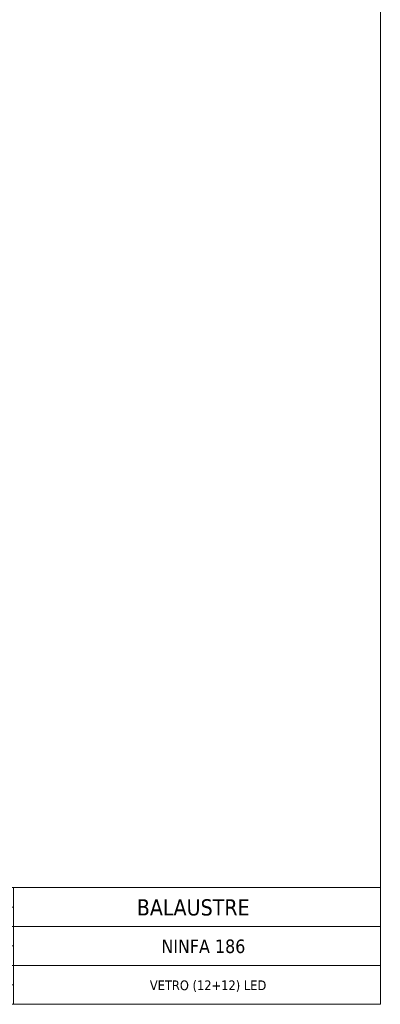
# Model space of a CAD drawing. Header units: millimetres. Extents: x 275 to 4940, y 2360 to 10359.
import ezdxf

# ---------------------------------------------------------------- set-up
doc = ezdxf.new("R2010")
doc.units = ezdxf.units.MM
doc.layers.get('0').update_dxf_attribs({"lineweight": 13})
doc.layers.add('Bordo (ISO)', color=7, linetype='Continuous', lineweight=18)
doc.layers.add('Visibile (ISO)', color=7, linetype='Continuous', lineweight=18)
doc.styles.get("Standard").update_dxf_attribs({"font": 'TAHOMA.TTF'})
doc.styles.add('Testo nota (ISO)', font='TAHOMA.TTF')

# ---------------------------------------------------------------- blocks, each defined once
blk = doc.blocks.new('Cartigli Cart pres')
at = {"layer": 'Visibile (ISO)', "color": 7, "linetype": 'Continuous', "lineweight": 18}
for p, q in [((463.9527689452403, 27.61498518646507), (263.9527689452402, 27.61498518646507)), ((355.9527689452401, 27.61498518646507), (355.9527689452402, 6.014985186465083)), ((395.9527689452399, 27.61498518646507), (395.9527689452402, 6.014985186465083)), ((355.9527689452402, 24.01498518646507), (395.9527689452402, 24.01498518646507)), ((355.9527689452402, 20.41498518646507), (463.9527689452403, 20.41498518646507)), ((355.9527689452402, 16.81498518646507), (395.9527689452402, 16.81498518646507)), ((355.9527689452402, 13.21498518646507), (463.9527689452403, 13.21498518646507)), ((355.9527689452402, 9.614985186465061), (395.9527689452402, 9.614985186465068)), ((453.952774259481, 6.014985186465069), (263.9527689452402, 6.014985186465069)), ((263.9527689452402, 6.014985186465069), (463.9527689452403, 6.014985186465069))]:
    blk.add_line(p, q, dxfattribs=at)
at = {"layer": 'Visibile (ISO)'}
for p, q in [((263.9527689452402, 27.61498518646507), (263.9527689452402, 6.014985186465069)), ((463.9527689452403, 27.61498518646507), (463.9527689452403, 6.014985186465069)), ((272.7753661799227, 22.80784764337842), (271.9310439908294, 21.00643808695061)), ((282.3256297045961, 23.18544295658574), (273.3693584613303, 23.18544295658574)), ((281.6490590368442, 21.73277304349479), (282.3256297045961, 23.18544295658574)), ((266.8204192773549, 21.0064380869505), (266.1214826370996, 19.50735878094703)), ((271.9310439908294, 21.00643808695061), (266.8204192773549, 21.0064380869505)), ((273.6364493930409, 21.00643808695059), (273.9775304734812, 21.7327730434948)), ((280.2810807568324, 21.00643808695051), (273.6364493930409, 21.00643808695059)), ((273.9775304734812, 21.7327730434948), (281.6490590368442, 21.73277304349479)), ((279.910104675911, 18.00883862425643), (280.8753000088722, 20.07251816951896)), ((283.8552080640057, 20.98909937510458), (281.788846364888, 16.55616871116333)), ((283.874473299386, 21.00643808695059), (283.8552080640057, 20.98909937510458)), ((285.5686957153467, 21.00643808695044), (283.874473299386, 21.00643808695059)), ((287.2741011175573, 21.00643808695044), (284.869759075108, 19.50735878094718)), ((284.869759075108, 19.50735878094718), (285.5686957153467, 21.00643808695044)), ((293.9187324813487, 21.00643808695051), (287.2741011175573, 21.00643808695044)), ((293.5477564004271, 18.00883862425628), (294.5129517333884, 20.07251816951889)), ((297.3271310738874, 20.62790937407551), (295.4264980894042, 16.55616871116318)), ((302.3932186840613, 21.00643808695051), (297.9215599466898, 21.00643808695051)), ((304.3225636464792, 21.00643808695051), (303.0684920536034, 20.24223821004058)), ((306.7008264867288, 21.00643808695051), (304.3225636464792, 21.00643808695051)), ((310.288686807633, 21.00643808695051), (306.670990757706, 18.73517358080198)), ((306.670990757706, 18.73517358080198), (307.2952892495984, 20.07303941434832)), ((309.9140567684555, 16.55616871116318), (311.5559649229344, 20.07292008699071)), ((310.9615578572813, 21.00643808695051), (310.288686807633, 21.00643808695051)), ((314.3696093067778, 20.62714244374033), (313.1515312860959, 18.00883862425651)), ((319.4828818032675, 21.00643808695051), (314.9643955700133, 21.00643808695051)), ((318.9564492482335, 17.6619573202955), (320.0777415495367, 20.07389173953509)), ((266.1214826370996, 19.50735878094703), (271.2321073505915, 19.50735878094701)), ((271.2321073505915, 19.50735878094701), (269.1800293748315, 15.10293964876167)), ((270.8854347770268, 15.10293964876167), (272.9375127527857, 19.50735878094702)), ((272.9375127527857, 19.50735878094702), (278.9036359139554, 19.50735878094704)), ((274.1055759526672, 18.35648090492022), (273.0233017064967, 16.03624697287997)), ((278.5457803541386, 18.73517358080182), (274.7000813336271, 18.73517358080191)), ((278.9036359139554, 19.50735878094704), (278.5457803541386, 18.73517358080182)), ((283.8353328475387, 17.28250366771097), (287.4306629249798, 19.50735878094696)), ((287.7432276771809, 18.35648090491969), (286.660953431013, 16.03624697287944)), ((287.4306629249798, 19.50735878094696), (292.5412876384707, 19.50735878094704)), ((292.1834320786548, 18.73517358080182), (288.337733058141, 18.73517358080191)), ((292.5412876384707, 19.50735878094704), (292.1834320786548, 18.73517358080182)), ((297.1319034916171, 16.55616871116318), (298.5074107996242, 19.5073587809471)), ((298.5074107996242, 19.5073587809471), (301.0627231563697, 19.5073587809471)), ((301.0627231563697, 19.5073587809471), (299.6872158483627, 16.55616871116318)), ((302.0691919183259, 18.00883862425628), (304.4735339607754, 19.50735878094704)), ((305.3290324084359, 19.50735878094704), (303.7094418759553, 16.03632054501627)), ((304.4735339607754, 19.50735878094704), (305.3290324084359, 19.50735878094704)), ((315.19242627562, 18.73517358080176), (315.5558733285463, 19.50735878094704)), ((317.7533301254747, 18.73517358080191), (315.19242627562, 18.73517358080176)), ((315.5558733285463, 19.50735878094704), (318.1111856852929, 19.50735878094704)), ((318.1111856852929, 19.50735878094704), (317.7533301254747, 18.73517358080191)), ((274.9728162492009, 16.55616871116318), (275.3083058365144, 17.28250366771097)), ((277.5281286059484, 16.55616871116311), (274.9728162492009, 16.55616871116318)), ((275.3083058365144, 17.28250366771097), (277.8692096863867, 17.28250366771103)), ((277.8692096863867, 17.28250366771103), (277.5281286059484, 16.55616871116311)), ((278.730510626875, 15.48095623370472), (279.2335340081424, 16.55616871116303)), ((279.2335340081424, 16.55616871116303), (280.262368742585, 15.1029396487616)), ((280.9389394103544, 16.55616871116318), (279.910104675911, 18.00883862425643)), ((281.788846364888, 16.55616871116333), (280.9389394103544, 16.55616871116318)), ((282.8176810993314, 15.10293964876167), (283.8353328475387, 17.28250366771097)), ((288.6104679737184, 16.55616871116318), (289.0074639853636, 17.28250366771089)), ((291.1657803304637, 16.55616871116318), (288.6104679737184, 16.55616871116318)), ((289.0074639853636, 17.28250366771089), (291.5068614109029, 17.28250366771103)), ((291.5068614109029, 17.28250366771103), (291.1657803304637, 16.55616871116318)), ((292.1946150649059, 15.10293964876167), (292.8711857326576, 16.55616871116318)), ((292.8711857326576, 16.55616871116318), (293.9000204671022, 15.10293964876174)), ((294.5765911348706, 16.55616871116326), (293.5477564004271, 18.00883862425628)), ((295.4264980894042, 16.55616871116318), (294.5765911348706, 16.55616871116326)), ((299.6872158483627, 16.55616871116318), (297.1319034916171, 16.55616871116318)), ((300.8899027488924, 15.4815485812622), (302.0691919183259, 18.00883862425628)), ((304.9767683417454, 15.1029396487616), (308.5497324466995, 17.28250366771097)), ((308.5497324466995, 17.28250366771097), (307.9698862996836, 16.03554160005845)), ((310.7695552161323, 16.55616871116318), (309.9140567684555, 16.55616871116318)), ((310.0929845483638, 15.10293964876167), (312.4749606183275, 16.55616871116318)), ((313.1515312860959, 18.00883862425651), (310.7695552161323, 16.55616871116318)), ((312.4749606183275, 16.55616871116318), (312.231445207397, 16.03791796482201)), ((314.1803660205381, 16.55616871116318), (314.515855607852, 17.28250366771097)), ((323.5517084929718, 16.55616871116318), (314.1803660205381, 16.55616871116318)), ((314.515855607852, 17.28250366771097), (318.3615895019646, 17.28250366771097)), ((322.8751378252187, 15.1029396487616), (323.5517084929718, 16.55616871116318)), ((269.1800293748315, 15.10293964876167), (270.8854347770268, 15.10293964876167)), ((273.6178070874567, 15.10293964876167), (278.1363210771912, 15.10293964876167)), ((280.262368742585, 15.1029396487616), (282.8176810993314, 15.10293964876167)), ((287.2554588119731, 15.10293964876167), (292.1946150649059, 15.10293964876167)), ((293.9000204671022, 15.10293964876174), (300.2954364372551, 15.10293964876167)), ((304.3039129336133, 15.10293964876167), (304.9767683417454, 15.1029396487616)), ((308.5647201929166, 15.10293964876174), (310.0929845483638, 15.10293964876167)), ((312.8251682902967, 15.10293964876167), (322.8751378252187, 15.1029396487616))]:
    blk.add_line(p, q, dxfattribs=at)
at = {"layer": 'Visibile (ISO)', "color": 7, "linetype": 'Continuous', "lineweight": 25}
blk.add_line((355.9527689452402, 9.614985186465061), (263.9527689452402, 9.614985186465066), dxfattribs=at)
at = {"layer": 'Visibile (ISO)'}
for centre, radius, start, end in [((273.3693584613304, 22.52944295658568), 0.656000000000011, 90, 154.8874739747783), ((280.2810807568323, 20.35043808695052), 0.6560000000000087, 334.9342253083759, 90), ((293.9187324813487, 20.35043808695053), 0.6559999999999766, 334.9342253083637, 90), ((297.9215599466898, 20.3504380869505), 0.6560000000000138, 90, 154.9774754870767), ((302.3767240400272, 20.31141549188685), 0.6952182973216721, 354.2893674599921, 88.64048144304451), ((306.7008264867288, 20.35043808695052), 0.6559999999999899, 334.9844744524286, 90), ((310.9615578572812, 20.35043808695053), 0.6559999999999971, 334.9729728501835, 90), ((314.9643955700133, 20.35043808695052), 0.6560000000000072, 90, 155.0513761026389), ((319.4828818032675, 20.35043808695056), 0.65599999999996, 335.0665962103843, 90), ((274.7000813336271, 18.07917358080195), 0.6559999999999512, 90, 154.993278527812), ((288.337733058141, 18.07917358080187), 0.6560000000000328, 90, 154.9932785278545), ((318.3615895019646, 17.93850366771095), 0.6559999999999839, 270, 335.0665962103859), ((273.6178070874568, 15.75893964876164), 0.6559999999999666, 154.9932785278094, 270), ((278.1363210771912, 15.75893964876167), 0.6560000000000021, 270, 334.9281025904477), ((287.2554588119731, 15.75893964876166), 0.6559999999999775, 154.9932785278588, 270), ((300.2954364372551, 15.75893964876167), 0.6560000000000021, 270, 334.9852074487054), ((304.3039129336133, 15.75893964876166), 0.6559999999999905, 154.9861877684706, 270), ((308.5647201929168, 15.75893964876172), 0.65599999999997, 155.0612404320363, 270), ((312.8251682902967, 15.75893964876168), 0.6559999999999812, 154.8321298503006, 270)]:
    blk.add_arc(centre, radius, start, end, dxfattribs=at)
at = {"layer": 'Visibile (ISO)', "char_height": 2.089644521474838, "attachment_point": 5, "line_spacing_factor": 0.3468810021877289, "style": 'Testo nota (ISO)'}
for s, insert in [('\\fTahoma|b0|i0;\\H2.0896;Categoria prodotto:', (375.9527689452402, 25.36367667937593)), ('\\fTahoma|b0|i0;\\H2.0896;{\\fTahoma|b0|i0;\\H2.0896;Product category:}', (375.9527689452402, 21.57188943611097)), ('\\fTahoma|b0|i0;\\H2.0896;Componente:', (375.9527689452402, 18.33194832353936)), ('\\fTahoma|b0|i0;\\H2.0896;Part:', (375.9527689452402, 14.85334184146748)), ('\\fTahoma|b0|i0;\\H2.0896;Annotazioni:', (375.9527689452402, 11.49681477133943)), ('\\fTahoma|b0|i0;\\H2.0896;Comments:', (375.9527689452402, 7.931648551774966))]:
    blk.add_mtext(s, dxfattribs=dict(at, insert=insert))
at = {"layer": 'Visibile (ISO)', "color": 7, "insert": (308.9527689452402, 7.769019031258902), "char_height": 0.975167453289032, "attachment_point": 5}
blk.add_mtext("\\fTahoma|b1|i0;\\H0.9752;QUESTO DISEGNO E' DI NOSTRA PROPRIETA'. NESSUNA RIPRODUZIONE E' CONSENTITA SENZA LA NOSTRA AUTORIZZAZIONE", dxfattribs=at)
at = {"layer": 'Visibile (ISO)', "style": 'Testo nota (ISO)'}
for tag, p, height in [('Categoria_001', (424.057768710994, 22.47898512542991), 3.00000011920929), ('Componente_001', (422.1165189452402, 15.56498518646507), 2.5), ('Annotazioni_001', (418.0124684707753, 8.714985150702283), 1.800000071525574)]:
    blk.add_attdef(tag, p, '', height=height, dxfattribs=at)
blk = doc.blocks.new('Bordi bordo pres')
at = {"layer": 'Bordo (ISO)'}
for p, q in [((205, 292), (205, 5)), ((205, 4.999999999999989), (5.000000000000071, 4.999999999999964))]:
    blk.add_line(p, q, dxfattribs=at)

msp = doc.modelspace()

# ---------------------------------------------------------------- block references
at = {"xscale": 2, "yscale": 2, "zscale": 2}
msp.add_blockref('Bordi bordo pres', (264.6677216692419, 9774.838084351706), dxfattribs=at)
ref = msp.add_blockref('Cartigli Cart pres', (-253.2378162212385, 9772.808113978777), dxfattribs=dict(xscale=2, yscale=2, zscale=2))
ref.add_attrib('Categoria_001', 'BALAUSTRE', (584.3507207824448, 9817.730084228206), dxfattribs={"layer": 'Visibile (ISO)', "height": 6.000000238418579, "style": 'Testo nota (ISO)'})
ref.add_attrib('Componente_001', 'NINFA 186', (593.4852216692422, 9803.823084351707), dxfattribs={"layer": 'Visibile (ISO)', "height": 5, "style": 'Testo nota (ISO)'})
ref.add_attrib('Annotazioni_001', 'VETRO (12+12) LED', (589.2059209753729, 9790.076084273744), dxfattribs={"layer": 'Visibile (ISO)', "height": 3.600000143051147, "style": 'Testo nota (ISO)'})

doc.saveas('drawing.dxf')
